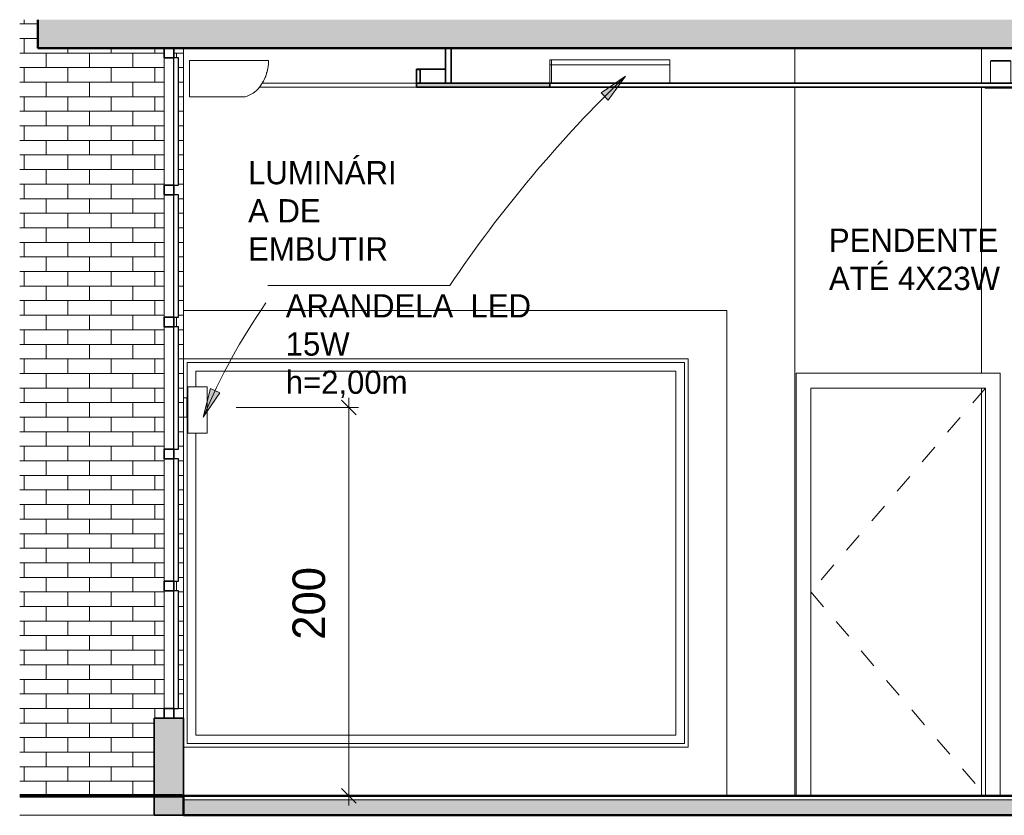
# Model space of a CAD drawing. Header units: metres. Extents: x -31 to 96, y -24 to 31.
# Tile 132 of 155: x 26.52 to 31.59, y -0.1 to 4. Entities that reach past the tile are written whole.
import ezdxf

# ---------------------------------------------------------------- set-up
doc = ezdxf.new("R2010")
doc.units = ezdxf.units.M
doc.linetypes.add('Centro _2_', pattern=[0.03175, 0.00635, -0.004763, 0.015875, -0.004763])
doc.linetypes.add('IMPORT-HIDDEN _4_', pattern=[0.005, 0.003333, -0.001667])
doc.layers.get('DEFPOINTS').update_dxf_attribs({"lineweight": 18})
for name, color, linetype, lineweight in [('A-ANNO-DIMS', 211, 'Continuous', 9), ('A-ANNO-DIMS-50', 211, 'Continuous', 9), ('A-CLNG', 13, 'Continuous', 18), ('A-CLNG-PATT', 13, 'Continuous', 18), ('A-DOOR', 31, 'Continuous', 18), ('A-DOOR-FRAM', 31, 'Continuous', 25), ('A-FLOR', 192, 'Continuous', 18), ('A-FLOR-MCUT', 51, 'Continuous', 18), ('A-FLOR-PATT', 8, 'Continuous', 50), ('A-GENM', 13, 'Continuous', 18), ('A-GLAZ', 151, 'Continuous', 18), ('A-GLAZ-CURT', 52, 'Continuous', 18), ('A-GLAZ-CWMG', 51, 'Continuous', 18), ('A-WALL', 113, 'Continuous', 18), ('A-WALL-PATT', 111, 'Continuous', 35), ('ARQ-ALV-MEDIA', 7, 'Continuous', 18), ('ARQ-EST-PILAR', 250, 'Continuous', 35), ('ARQ-PISO-DESN', 7, 'Continuous', 18), ('ARQ-PROJECAO', 7, 'IMPORT-HIDDEN _4_', 18), ('DETALHES_CTR35', 7, 'Continuous', 18), ('E-LITE-EQPM', 33, 'Continuous', 18), ('ESQUADRIAS', 250, 'Continuous', 35), ('G-ANNO-TEXT', 231, 'Continuous', 9), ('MOBILIARIO', 10, 'Continuous', 25), ('PAREDES', 50, 'Continuous', 70), ('Projeto da acquasoft Caldas NovasMOD_dwg', 8, 'Continuous', 18)]:
    doc.layers.add(name, color=color, linetype=linetype, lineweight=lineweight)
doc.styles.add('Century Gothic_4', font='GOTHIC.TTF', dxfattribs={"height": 0.167663})
doc.styles.add('Century Gothic_5', font='GOTHIC.TTF', dxfattribs={"height": 0.119759})
doc.dimstyles.new('_Cotas_detalhamento_3_5_mm_6', dxfattribs={"dimscale": 0.3048, "dimtxt": 0.175, "dimasz": 0.246063, "dimexe": 0.164042, "dimexo": 0.492126, "dimgap": 0.246063, "dimtad": 1, "dimdec": 0, "dimlfac": 100, "dimzin": 0, "dimdsep": 46, "dimtxsty": 'Century Gothic_4', "dimblk1": 'OBLIQUE', "dimblk2": 'OBLIQUE', "dimsah": 1, "dimcen": 0.09, "dimdle": 0.164042, "dimazin": 0, "dimtfac": 1, "dimtdec": 4, "dimtix": 1, "dimtmove": 0, "dimatfit": 3, "dimfxl": 1, "dimtvp": 1, "dimtolj": 1, "dimtzin": 0, "dimarcsym": 2})
pattern_1 = [(0, (-13.44, 0), (0, 0.075), []), (90, (-13.44, 0), (-0.112, 0.075), [0.075, -0.075])]

# ---------------------------------------------------------------- blocks, each defined once
blk = doc.blocks.new('Montante retangular - 50 x 150 mm-165707-LUMINOTECNICO-CORTE 1')
at = {"layer": 'A-GLAZ-CWMG', "lineweight": 35}
for p, q in [((-12.6146, 3.85), (-12.6146, 3.8)), ((-12.5646, 3.85), (-12.6146, 3.85)), ((-12.5646, 3.8), (-12.5646, 3.85)), ((-12.6146, 3.8), (-12.5646, 3.8))]:
    blk.add_line(p, q, dxfattribs=at)
blk = doc.blocks.new('Painel do sistema - Envidraçado-165966-LUMINOTECNICO-CORTE 1')
at = {"layer": 'A-GLAZ-CURT', "lineweight": 25}
for p, q in [((-12.5651, 1.055), (-12.5651, 0.45)), ((-12.5401, 1.055), (-12.5651, 1.055)), ((-12.5401, 0.45), (-12.5401, 1.055)), ((-12.5651, 0.45), (-12.5401, 0.45))]:
    blk.add_line(p, q, dxfattribs=at)
blk = doc.blocks.new('Montante retangular - 50 x 150 mm-165708-LUMINOTECNICO-CORTE 1')
at = {"layer": 'A-GLAZ-CWMG', "lineweight": 35}
for p, q in [((-12.6146, 0.45), (-12.6146, 0.4)), ((-12.5646, 0.45), (-12.6146, 0.45)), ((-12.5646, 0.4), (-12.5646, 0.45)), ((-12.6146, 0.4), (-12.5646, 0.4))]:
    blk.add_line(p, q, dxfattribs=at)
blk = doc.blocks.new('Montante retangular - 50 x 150 mm-165992-LUMINOTECNICO-CORTE 1')
at = {"layer": 'A-GLAZ-CWMG'}
blk.add_line((-12.6146, 0.45), (-12.6146, 1.055), dxfattribs=at)
blk = doc.blocks.new('Painel do sistema - Envidraçado-165823-LUMINOTECNICO-CORTE 1')
at = {"layer": 'A-GLAZ-CURT', "lineweight": 25}
for p, q in [((-12.5651, 1.735), (-12.5651, 1.105)), ((-12.5401, 1.735), (-12.5651, 1.735)), ((-12.5401, 1.105), (-12.5401, 1.735)), ((-12.5651, 1.105), (-12.5401, 1.105))]:
    blk.add_line(p, q, dxfattribs=at)
blk = doc.blocks.new('Montante retangular - 50 x 150 mm-165977-LUMINOTECNICO-CORTE 1')
at = {"layer": 'A-GLAZ-CWMG'}
blk.add_line((-12.6146, 1.105), (-12.6146, 1.735), dxfattribs=at)
blk = doc.blocks.new('Painel do sistema - Envidraçado-1797007-LUMINOTECNICO-CORTE 1')
at = {"layer": 'A-GLAZ-CURT', "lineweight": 25}
for p, q in [((-12.5651, 3.8), (-12.5651, 3.145)), ((-12.5401, 3.8), (-12.5651, 3.8)), ((-12.5401, 3.145), (-12.5401, 3.8)), ((-12.5651, 3.145), (-12.5401, 3.145))]:
    blk.add_line(p, q, dxfattribs=at)
blk = doc.blocks.new('Montante retangular - 50 x 150 mm-1797004-LUMINOTECNICO-CORTE 1')
at = {"layer": 'A-GLAZ-CWMG'}
blk.add_line((-12.6146, 3.145), (-12.6146, 3.8), dxfattribs=at)
blk = doc.blocks.new('Montante retangular - 50 x 150 mm-165958-LUMINOTECNICO-CORTE 1')
at = {"layer": 'A-GLAZ-CWMG', "lineweight": 35}
for p, q in [((-12.6146, 3.145), (-12.6146, 3.095)), ((-12.5646, 3.145), (-12.6146, 3.145)), ((-12.6146, 3.095), (-12.5646, 3.095)), ((-12.5646, 3.095), (-12.5646, 3.145))]:
    blk.add_line(p, q, dxfattribs=at)
blk = doc.blocks.new('_Porta 90 cm _2_ - _PORTA 90 CM 2-1561947-LUMINOTECNICO-CORTE 1')
at = {"layer": 'A-DOOR', "linetype": 'Centro _2_'}
for p, q in [((-8.3826, 2.1), (-9.2826, 1.05)), ((-9.2826, 1.05), (-8.3826, 0))]:
    blk.add_line(p, q, dxfattribs=at)
at = {"layer": 'A-DOOR-FRAM', "lineweight": 18}
for p, q in [((-8.3066, 2.176), (-9.3586, 2.176)), ((-9.3586, 2.176), (-9.3586, 0)), ((-8.3066, 0), (-8.3066, 2.176)), ((-9.2826, 0), (-9.2826, 2.1)), ((-9.2826, 2.1), (-8.3826, 2.1)), ((-8.3826, 2.1), (-8.3826, 0))]:
    blk.add_line(p, q, dxfattribs=at)
blk = doc.blocks.new('Arandela - retangular - Irradiando para cima e para baixo 1-1227313-LUMINOTECNICO-CORTE 1')
at = {"layer": 'E-LITE-EQPM'}
for p, q in [((-12.4926, 2.1067), (-12.3926, 2.1067)), ((-12.4926, 2.1067), (-12.4926, 1.8676)), ((-12.3926, 2.1067), (-12.3926, 1.8676)), ((-12.5146, 2.05), (-12.4976, 2.05)), ((-12.4976, 2.05), (-12.4926, 2.05)), ((-12.4976, 2.05), (-12.4976, 1.95)), ((-12.4976, 1.95), (-12.5146, 1.95)), ((-12.4926, 1.95), (-12.4976, 1.95)), ((-12.3926, 1.8676), (-12.4926, 1.8676))]:
    blk.add_line(p, q, dxfattribs=at)
blk = doc.blocks.new('Projeto da acquasoft Caldas NovasMOD_dwg_CAD-ABI-1411846-LUMINOTECNICO-CORTE 1')
at = {"layer": 'MOBILIARIO'}
for p, q in [((-11.9846, 0), (-12.3212, 0)), ((-12.3212, 0), (-12.3066, 0)), ((-11.9826, 0), (-12.2912, 0)), ((-12.2912, 0), (-12.2854, 0)), ((-12.2642, 0), (-12.2854, 0)), ((-11.8482, 0), (-12.1664, 0)), ((-12.0874, 0), (-12.1086, 0)), ((-11.946, 0), (-11.9846, 0)), ((-11.9672, 0), (-11.9826, 0)), ((-11.946, 0), (-11.9248, 0)), ((-11.7692, 0), (-11.748, 0))]:
    blk.add_line(p, q, dxfattribs=at)
at = {"layer": 'MOBILIARIO', "flags": 128}
for points in [[(-12.0143, 0), (-12.2854, 0), (-12.3066, 0), (-12.0355, 0)], [(-11.6961, 0), (-11.9672, 0), (-11.946, 0), (-11.6749, 0), (-12.0355, 0)]]:
    blk.add_lwpolyline(points, dxfattribs=at)
blk = doc.blocks.new('Projeto da acquasoft Caldas NovasMOD_dwg_CAD-ABI-V52-LUMINOTECNICO-CORTE 1')
at = {"layer": 'MOBILIARIO'}
for p, q in [((-11.3755, 0), (-11.3968, 0)), ((-10.9784, 0), (-11.2966, 0)), ((-11.1988, 0), (-11.22, 0)), ((-11.1602, 0), (-11.1988, 0)), ((-11.1621, 0), (-11.1776, 0)), ((-10.8535, 0), (-11.1621, 0)), ((-10.8236, 0), (-11.1602, 0)), ((-11.0573, 0), (-11.0361, 0)), ((-10.8806, 0), (-10.8594, 0)), ((-10.8594, 0), (-10.8535, 0)), ((-10.8381, 0), (-10.8236, 0))]:
    blk.add_line(p, q, dxfattribs=at)
at = {"layer": 'MOBILIARIO', "flags": 128}
for points in [[(-11.1304, 0), (-10.8594, 0), (-10.8381, 0), (-11.1092, 0), (-11.4699, 0)], [(-11.4486, 0), (-11.1776, 0), (-11.1988, 0), (-11.4699, 0)]]:
    blk.add_lwpolyline(points, dxfattribs=at)
blk = doc.blocks.new('Projeto da acquasoft Caldas NovasMOD_dwg_CAD-ABI-1411847-LUMINOTECNICO-CORTE 1')
at = {"layer": 'MOBILIARIO'}
for p, q in [((-11.9846, 0), (-12.3212, 0)), ((-12.3212, 0), (-12.3066, 0)), ((-11.9826, 0), (-12.2912, 0)), ((-12.2912, 0), (-12.2854, 0)), ((-12.2642, 0), (-12.2854, 0)), ((-11.8482, 0), (-12.1664, 0)), ((-12.0874, 0), (-12.1086, 0)), ((-11.946, 0), (-11.9846, 0)), ((-11.9672, 0), (-11.9826, 0)), ((-11.946, 0), (-11.9248, 0)), ((-11.7692, 0), (-11.748, 0))]:
    blk.add_line(p, q, dxfattribs=at)
at = {"layer": 'MOBILIARIO', "flags": 128}
for points in [[(-12.0143, 0), (-12.2854, 0), (-12.3066, 0), (-12.0355, 0)], [(-11.6961, 0), (-11.9672, 0), (-11.946, 0), (-11.6749, 0), (-12.0355, 0)]]:
    blk.add_lwpolyline(points, dxfattribs=at)
blk = doc.blocks.new('Projeto da acquasoft Caldas NovasMOD_dwg_CAD-ABI-V53-LUMINOTECNICO-CORTE 1')
at = {"layer": 'MOBILIARIO'}
for p, q in [((-11.3755, 0), (-11.3968, 0)), ((-10.9784, 0), (-11.2966, 0)), ((-11.1988, 0), (-11.22, 0)), ((-11.1602, 0), (-11.1988, 0)), ((-11.1621, 0), (-11.1776, 0)), ((-10.8535, 0), (-11.1621, 0)), ((-10.8236, 0), (-11.1602, 0)), ((-11.0573, 0), (-11.0361, 0)), ((-10.8806, 0), (-10.8594, 0)), ((-10.8594, 0), (-10.8535, 0)), ((-10.8381, 0), (-10.8236, 0))]:
    blk.add_line(p, q, dxfattribs=at)
at = {"layer": 'MOBILIARIO', "flags": 128}
for points in [[(-11.1304, 0), (-10.8594, 0), (-10.8381, 0), (-11.1092, 0), (-11.4699, 0)], [(-11.4486, 0), (-11.1776, 0), (-11.1988, 0), (-11.4699, 0)]]:
    blk.add_lwpolyline(points, dxfattribs=at)
blk = doc.blocks.new('Projeto da acquasoft Caldas NovasMOD_dwg-1411832-LUMINOTECNICO-CORTE 1')
at = {"layer": 'ARQ-ALV-MEDIA'}
for p in [(-6.8713, 0), (-6.8713, 0), (1.2787, 0)]:
    blk.add_line(p, (-12.5213, 0), dxfattribs=at)
at = {"layer": 'ARQ-EST-PILAR'}
for p, q in [((-12.5213, 0), (-12.6713, 0)), ((-12.5213, 0), (-12.6713, 0)), ((-12.5213, 0), (-12.6713, 0)), ((-12.6713, 0), (-12.5213, 0)), ((-12.6713, 0), (-12.5213, 0))]:
    blk.add_line(p, q, dxfattribs=at)
at = {"layer": 'ARQ-EST-PILAR', "flags": 128}
blk.add_lwpolyline([(-12.6713, 0), (-12.5213, 0)], close=True, dxfattribs=at)
at = {"layer": 'ARQ-PISO-DESN'}
for p, q in [((-12.5213, 0), (-7.1713, 0)), ((-13.3582, 0), (2.1963, 0))]:
    blk.add_line(p, q, dxfattribs=at)
at = {"layer": 'ARQ-PROJECAO'}
for p, q in [((-12.5213, 0), (-7.1713, 0)), ((-13.2713, 0), (2.1963, 0))]:
    blk.add_line(p, q, dxfattribs=at)
at = {"layer": 'DEFPOINTS'}
blk.add_line((1.4287, 0), (-12.6713, 0), dxfattribs=at)
at = {"layer": 'DETALHES_CTR35'}
for p, q in [((-13.3582, 0), (-12.6713, 0)), ((-12.6713, 0), (-13.3582, 0)), ((-13.3582, 0), (-12.6713, 0)), ((-12.6713, 0), (-13.3582, 0)), ((-13.3582, 0), (-12.6713, 0)), ((-12.6713, 0), (-13.3582, 0))]:
    blk.add_line(p, q, dxfattribs=at)
at = {"layer": 'ESQUADRIAS'}
blk.add_line((-6.8713, 0), (-12.5213, 0), dxfattribs=at)
blk.add_line((-6.8713, 0), (-12.5213, 0), dxfattribs=at)
at = {"layer": 'MOBILIARIO', "flags": 128}
for points in [[(-11.5724, 0), (-12.1381, 0), (-11.5724, 0), (-11.0067, 0)], [(-11.5724, 0), (-12.1381, 0), (-11.5724, 0), (-11.0067, 0)], [(-11.5724, 0), (-12.1381, 0), (-11.5724, 0), (-11.0067, 0)], [(-11.5724, 0), (-12.1381, 0), (-11.5724, 0), (-11.0067, 0)], [(-11.5724, 0), (-12.1381, 0), (-11.5724, 0), (-11.0067, 0)], [(-11.5724, 0), (-12.1381, 0), (-11.5724, 0), (-11.0067, 0)], [(-11.5724, 0), (-12.1381, 0), (-11.5724, 0), (-11.0067, 0)], [(-9.2746, 0), (-9.8403, 0), (-9.2746, 0), (-8.7089, 0)], [(-9.2746, 0), (-9.8403, 0), (-9.2746, 0), (-8.7089, 0)], [(-9.2746, 0), (-9.8403, 0), (-9.2746, 0), (-8.7089, 0)], [(-9.2746, 0), (-9.8403, 0), (-9.2746, 0), (-8.7089, 0)], [(-9.2746, 0), (-9.8403, 0), (-9.2746, 0), (-8.7089, 0)], [(-9.2746, 0), (-9.8403, 0), (-9.2746, 0), (-8.7089, 0)], [(-9.2746, 0), (-9.8403, 0), (-9.2746, 0), (-8.7089, 0)]]:
    blk.add_lwpolyline(points, close=True, dxfattribs=at)
at = {"layer": 'PAREDES'}
for p, q in [((-12.5213, 0), (-12.6713, 0)), ((-13.3582, 0), (-12.6713, 0)), ((-12.6713, 0), (-13.3582, 0)), ((-13.3582, 0), (-12.5213, 0)), ((-12.5213, 0), (-13.3582, 0)), ((-12.5213, 0), (-13.3582, 0)), ((-13.3582, 0), (-12.5213, 0)), ((-12.5213, 0), (-13.3582, 0)), ((-13.3582, 0), (-12.5213, 0)), ((-12.5213, 0), (-13.3582, 0)), ((-13.3582, 0), (-12.5213, 0)), ((-12.6713, 0), (-13.3582, 0)), ((-13.3582, 0), (-12.6713, 0)), ((-12.6713, 0), (-13.3582, 0)), ((-13.3582, 0), (-12.6713, 0)), ((-13.3582, 0), (-12.6713, 0)), ((-12.6713, 0), (-13.3582, 0))]:
    blk.add_line(p, q, dxfattribs=at)
for name, p in [('Projeto da acquasoft Caldas NovasMOD_dwg_CAD-ABI-1411846-LUMINOTECNICO-CORTE 1', (0, 0)), ('Projeto da acquasoft Caldas NovasMOD_dwg_CAD-ABI-1411847-LUMINOTECNICO-CORTE 1', (0, 0)), ('Projeto da acquasoft Caldas NovasMOD_dwg_CAD-ABI-1411846-LUMINOTECNICO-CORTE 1', (0, 0)), ('Projeto da acquasoft Caldas NovasMOD_dwg_CAD-ABI-1411847-LUMINOTECNICO-CORTE 1', (0, 0)), ('Projeto da acquasoft Caldas NovasMOD_dwg_CAD-ABI-1411847-LUMINOTECNICO-CORTE 1', (0, 0)), ('Projeto da acquasoft Caldas NovasMOD_dwg_CAD-ABI-1411846-LUMINOTECNICO-CORTE 1', (0, 0)), ('Projeto da acquasoft Caldas NovasMOD_dwg_CAD-ABI-1411847-LUMINOTECNICO-CORTE 1', (0, 0)), ('Projeto da acquasoft Caldas NovasMOD_dwg_CAD-ABI-1411846-LUMINOTECNICO-CORTE 1', (0, 0)), ('Projeto da acquasoft Caldas NovasMOD_dwg_CAD-ABI-1411847-LUMINOTECNICO-CORTE 1', (0, 0)), ('Projeto da acquasoft Caldas NovasMOD_dwg_CAD-ABI-1411846-LUMINOTECNICO-CORTE 1', (0, 0)), ('Projeto da acquasoft Caldas NovasMOD_dwg_CAD-ABI-1411847-LUMINOTECNICO-CORTE 1', (0, 0)), ('Projeto da acquasoft Caldas NovasMOD_dwg_CAD-ABI-1411846-LUMINOTECNICO-CORTE 1', (0, 0)), ('Projeto da acquasoft Caldas NovasMOD_dwg_CAD-ABI-1411847-LUMINOTECNICO-CORTE 1', (0, 0)), ('Projeto da acquasoft Caldas NovasMOD_dwg_CAD-ABI-1411846-LUMINOTECNICO-CORTE 1', (0, 0)), ('Projeto da acquasoft Caldas NovasMOD_dwg_CAD-ABI-V52-LUMINOTECNICO-CORTE 1', (0, 0)), ('Projeto da acquasoft Caldas NovasMOD_dwg_CAD-ABI-V53-LUMINOTECNICO-CORTE 1', (0, 0)), ('Projeto da acquasoft Caldas NovasMOD_dwg_CAD-ABI-V52-LUMINOTECNICO-CORTE 1', (0, 0)), ('Projeto da acquasoft Caldas NovasMOD_dwg_CAD-ABI-V53-LUMINOTECNICO-CORTE 1', (0, 0)), ('Projeto da acquasoft Caldas NovasMOD_dwg_CAD-ABI-V52-LUMINOTECNICO-CORTE 1', (0, 0)), ('Projeto da acquasoft Caldas NovasMOD_dwg_CAD-ABI-V53-LUMINOTECNICO-CORTE 1', (0, 0)), ('Projeto da acquasoft Caldas NovasMOD_dwg_CAD-ABI-V52-LUMINOTECNICO-CORTE 1', (0, 0)), ('Projeto da acquasoft Caldas NovasMOD_dwg_CAD-ABI-V53-LUMINOTECNICO-CORTE 1', (0, 0)), ('Projeto da acquasoft Caldas NovasMOD_dwg_CAD-ABI-V52-LUMINOTECNICO-CORTE 1', (0, 0)), ('Projeto da acquasoft Caldas NovasMOD_dwg_CAD-ABI-V53-LUMINOTECNICO-CORTE 1', (0, 0)), ('Projeto da acquasoft Caldas NovasMOD_dwg_CAD-ABI-V52-LUMINOTECNICO-CORTE 1', (0, 0)), ('Projeto da acquasoft Caldas NovasMOD_dwg_CAD-ABI-V53-LUMINOTECNICO-CORTE 1', (0, 0)), ('Projeto da acquasoft Caldas NovasMOD_dwg_CAD-ABI-V52-LUMINOTECNICO-CORTE 1', (0, 0)), ('Projeto da acquasoft Caldas NovasMOD_dwg_CAD-ABI-V53-LUMINOTECNICO-CORTE 1', (0, 0)), ('Projeto da acquasoft Caldas NovasMOD_dwg_CAD-ABI-1411847-LUMINOTECNICO-CORTE 1', (2.2978, 0)), ('Projeto da acquasoft Caldas NovasMOD_dwg_CAD-ABI-1411846-LUMINOTECNICO-CORTE 1', (2.2978, 0)), ('Projeto da acquasoft Caldas NovasMOD_dwg_CAD-ABI-1411847-LUMINOTECNICO-CORTE 1', (2.2978, 0)), ('Projeto da acquasoft Caldas NovasMOD_dwg_CAD-ABI-1411846-LUMINOTECNICO-CORTE 1', (2.2978, 0)), ('Projeto da acquasoft Caldas NovasMOD_dwg_CAD-ABI-1411847-LUMINOTECNICO-CORTE 1', (2.2978, 0)), ('Projeto da acquasoft Caldas NovasMOD_dwg_CAD-ABI-1411846-LUMINOTECNICO-CORTE 1', (2.2978, 0)), ('Projeto da acquasoft Caldas NovasMOD_dwg_CAD-ABI-1411846-LUMINOTECNICO-CORTE 1', (2.2978, 0)), ('Projeto da acquasoft Caldas NovasMOD_dwg_CAD-ABI-1411847-LUMINOTECNICO-CORTE 1', (2.2978, 0)), ('Projeto da acquasoft Caldas NovasMOD_dwg_CAD-ABI-1411847-LUMINOTECNICO-CORTE 1', (2.2978, 0)), ('Projeto da acquasoft Caldas NovasMOD_dwg_CAD-ABI-1411846-LUMINOTECNICO-CORTE 1', (2.2978, 0)), ('Projeto da acquasoft Caldas NovasMOD_dwg_CAD-ABI-1411846-LUMINOTECNICO-CORTE 1', (2.2978, 0)), ('Projeto da acquasoft Caldas NovasMOD_dwg_CAD-ABI-1411847-LUMINOTECNICO-CORTE 1', (2.2978, 0)), ('Projeto da acquasoft Caldas NovasMOD_dwg_CAD-ABI-1411846-LUMINOTECNICO-CORTE 1', (2.2978, 0)), ('Projeto da acquasoft Caldas NovasMOD_dwg_CAD-ABI-1411847-LUMINOTECNICO-CORTE 1', (2.2978, 0)), ('Projeto da acquasoft Caldas NovasMOD_dwg_CAD-ABI-V53-LUMINOTECNICO-CORTE 1', (2.2978, 0)), ('Projeto da acquasoft Caldas NovasMOD_dwg_CAD-ABI-V52-LUMINOTECNICO-CORTE 1', (2.2978, 0)), ('Projeto da acquasoft Caldas NovasMOD_dwg_CAD-ABI-V52-LUMINOTECNICO-CORTE 1', (2.2978, 0)), ('Projeto da acquasoft Caldas NovasMOD_dwg_CAD-ABI-V53-LUMINOTECNICO-CORTE 1', (2.2978, 0)), ('Projeto da acquasoft Caldas NovasMOD_dwg_CAD-ABI-V52-LUMINOTECNICO-CORTE 1', (2.2978, 0)), ('Projeto da acquasoft Caldas NovasMOD_dwg_CAD-ABI-V52-LUMINOTECNICO-CORTE 1', (2.2978, 0)), ('Projeto da acquasoft Caldas NovasMOD_dwg_CAD-ABI-V53-LUMINOTECNICO-CORTE 1', (2.2978, 0)), ('Projeto da acquasoft Caldas NovasMOD_dwg_CAD-ABI-V53-LUMINOTECNICO-CORTE 1', (2.2978, 0)), ('Projeto da acquasoft Caldas NovasMOD_dwg_CAD-ABI-V52-LUMINOTECNICO-CORTE 1', (2.2978, 0)), ('Projeto da acquasoft Caldas NovasMOD_dwg_CAD-ABI-V52-LUMINOTECNICO-CORTE 1', (2.2978, 0)), ('Projeto da acquasoft Caldas NovasMOD_dwg_CAD-ABI-V53-LUMINOTECNICO-CORTE 1', (2.2978, 0)), ('Projeto da acquasoft Caldas NovasMOD_dwg_CAD-ABI-V53-LUMINOTECNICO-CORTE 1', (2.2978, 0)), ('Projeto da acquasoft Caldas NovasMOD_dwg_CAD-ABI-V52-LUMINOTECNICO-CORTE 1', (2.2978, 0)), ('Projeto da acquasoft Caldas NovasMOD_dwg_CAD-ABI-V53-LUMINOTECNICO-CORTE 1', (2.2978, 0))]:
    blk.add_blockref(name, p)
blk = doc.blocks.new('Iluminação embutida - Simples - 160 x 160 x 136mm-2090361-LUMINOTECNICO-CORTE 1')
at = {"layer": 'E-LITE-EQPM'}
for p, q in [((-8.3564, 3.784), (-8.3564, 3.67)), ((-8.3564, 3.784), (-8.3044, 3.784)), ((-8.3544, 3.786), (-8.3544, 3.784)), ((-8.3544, 3.786), (-8.3044, 3.786)), ((-8.3044, 3.786), (-8.2544, 3.786)), ((-8.3044, 3.784), (-8.2524, 3.784)), ((-8.2544, 3.784), (-8.2544, 3.786)), ((-8.2524, 3.67), (-8.2524, 3.784)), ((-8.3844, 3.645), (-8.3844, 3.65)), ((-8.2244, 3.645), (-8.3844, 3.645)), ((-8.2244, 3.65), (-8.2244, 3.645))]:
    blk.add_line(p, q, dxfattribs=at)
blk = doc.blocks.new('Luminária comercial - Parabólica quadrada - 0600x0600 mm_2 Lâmpadas_ - 120V-1152860-LUMINOTECNICO-CORTE 1')
at = {"layer": 'E-LITE-EQPM'}
for p, q in [((-10.6272, 3.7897), (-10.6192, 3.7897)), ((-10.6272, 3.7643), (-10.6272, 3.7897)), ((-10.6272, 3.7643), (-10.6192, 3.7643)), ((-10.6272, 3.67), (-10.6272, 3.7643)), ((-10.6192, 3.7643), (-10.6272, 3.7643))]:
    blk.add_line(p, q, dxfattribs=at)
blk = doc.blocks.new('Luminária comercial - Parabólica quadrada - 0600x0600 mm_2 Lâmpadas_ - 120V-V69-LUMINOTECNICO-CORTE 1')
at = {"layer": 'E-LITE-EQPM'}
for p, q in [((-10.6192, 3.7897), (-10.0096, 3.7897)), ((-10.6192, 3.7643), (-10.6192, 3.7897)), ((-10.6192, 3.7643), (-10.0096, 3.7643)), ((-10.6192, 3.67), (-10.6192, 3.7643)), ((-10.0096, 3.7643), (-10.6192, 3.7643)), ((-10.0096, 3.7897), (-10.0096, 3.7643)), ((-10.0096, 3.7643), (-10.0096, 3.67))]:
    blk.add_line(p, q, dxfattribs=at)
blk = doc.blocks.new('Equipamento - Ar-Condicionado Split - Equipamento - Ar-Condicionado Split-2605634-LUMINOTECNICO-CORTE 1')
at = {"layer": 'A-GENM'}
for p, q in [((-12.0762, 3.7873), (-12.4826, 3.7873)), ((-12.4826, 3.7873), (-12.4826, 3.6)), ((-12.0762, 3.7841), (-12.0762, 3.7873)), ((-12.1614, 3.616), (-12.1604, 3.615)), ((-12.155, 3.6203), (-12.1543, 3.6196)), ((-12.1486, 3.6245), (-12.1478, 3.6238)), ((-12.1267, 3.6453), (-12.1261, 3.6447)), ((-12.4826, 3.6), (-12.1964, 3.6))]:
    blk.add_line(p, q, dxfattribs=at)
for centre, radius, start, end in [((-12.2946, 3.7841), 0.2184, 321.9765, 360), ((-12.2946, 3.7841), 0.2184, 334.5537, 343.4245), ((-12.2955, 3.7844), 0.2184, 343.4223, 343.9529), ((-12.2946, 3.7841), 0.2184, 343.9461, 347.1309), ((-12.3241, 3.728), 0.2184, 341.1396, 341.3994), ((-12.3223, 3.7266), 0.2184, 343.2864, 343.8163), ((-12.3157, 3.7416), 0.2184, 341.0058, 341.2653), ((-12.3144, 3.7388), 0.2184, 343.5239, 344.055), ((-12.3074, 3.7545), 0.2184, 341.0145, 341.5335), ((-12.2355, 3.7379), 0.1433, 285.7932, 321.9765), ((-12.2355, 3.7379), 0.1433, 296.496, 297.1587), ((-12.3671, 3.6854), 0.2184, 341.1863, 341.7062), ((-12.3636, 3.6819), 0.2184, 343.4172, 343.6825), ((-12.2355, 3.7379), 0.1433, 305.4405, 307.4895), ((-12.3546, 3.6942), 0.2184, 341.195, 341.6569), ((-12.2355, 3.7379), 0.1433, 308.0224, 309.5684), ((-12.3516, 3.6903), 0.2184, 343.6133, 343.8791), ((-12.344, 3.7038), 0.2184, 341.417, 341.6098), ((-12.3331, 3.7145), 0.2184, 341.3755, 341.8789), ((-12.3313, 3.7117), 0.2184, 343.8187, 344.0023)]:
    blk.add_arc(centre, radius, start, end, dxfattribs=at)
blk = doc.blocks.new('Modelos genéricos 21 - Modelos genéricos 21-2628547-LUMINOTECNICO-CORTE 1')
at = {"layer": 'A-GENM', "lineweight": 35}
for p, q in [((-11.1646, 3.7423), (-11.3146, 3.7423)), ((-11.3146, 3.7423), (-11.3146, 3.67)), ((-11.1646, 3.67), (-11.1646, 3.7423)), ((-11.3146, 3.67), (-11.1646, 3.67))]:
    blk.add_line(p, q, dxfattribs=at)
blk = doc.blocks.new('M_Fixado - 260 x 200 mm-2644279-LUMINOTECNICO-CORTE 1')
at = {"layer": 'A-GLAZ'}
for p, q in [((-9.9146, 2.25), (-12.5146, 2.25)), ((-9.9146, 0.25), (-9.9146, 2.25)), ((-12.4956, 2.05), (-12.4956, 2.231)), ((-12.4956, 2.231), (-9.9336, 2.231)), ((-12.4516, 2.1067), (-12.4516, 2.187)), ((-12.4516, 2.187), (-9.9776, 2.187)), ((-9.9776, 2.187), (-9.9776, 0.313)), ((-9.9336, 2.231), (-9.9336, 0.269)), ((-12.4956, 0.269), (-12.4956, 1.95)), ((-12.4516, 0.313), (-12.4516, 1.8676)), ((-9.9776, 0.313), (-12.4516, 0.313)), ((-9.9336, 0.269), (-12.4956, 0.269)), ((-12.5146, 0.25), (-9.9146, 0.25))]:
    blk.add_line(p, q, dxfattribs=at)
blk = doc.blocks.new('DIMBLOCK257-LUMINOTECNICO-CORTE 1')
at = {"layer": 'A-ANNO-DIMS-50', "lineweight": 18}
for p, q in [((28.2158, 2), (28.1783, 2.0375)), ((28.2158, 2), (28.2533, 1.9625)), ((28.2158, 0), (28.1783, 0.0375)), ((28.2158, 0), (28.2533, -0.0375))]:
    blk.add_line(p, q, dxfattribs=at)
at = {"layer": 'A-ANNO-DIMS-50'}
for p, q in [((28.2158, 2.05), (28.2158, -0.05)), ((27.636, 2), (28.2658, 2)), ((28.2158, 2), (27.636, 2)), ((28.1188, 0), (28.2658, 0)), ((28.2158, 0), (28.1188, 0))]:
    blk.add_line(p, q, dxfattribs=at)
at = {"layer": 'A-ANNO-DIMS-50', "color": 0, "insert": (27.9259, 0.8042), "char_height": 0.16766, "width": 0.47, "attachment_point": 1, "rotation": 90, "line_spacing_factor": 0.984117, "style": 'Century Gothic_4'}
blk.add_mtext('200', dxfattribs=at)
blk = doc.blocks.new('_Oblique')
at = {"color": 0, "linetype": 'ByBlock', "lineweight": -2}
blk.add_line((-0.5, -0.5), (0.5, 0.5), dxfattribs=at)

msp = doc.modelspace()

# ---------------------------------------------------------------- hatches: boundary and pattern name
at = {"layer": 'A-CLNG-PATT'}
h = msp.add_hatch(color=256, dxfattribs=at)
h.paths.add_polyline_path([(28.564, 3.65), (29.2516, 3.65), (29.2513, 3.67), (28.564, 3.67)], flags=0)
h.paths.add_polyline_path([(39.8875, 3.65), (39.964, 3.65), (39.964, 3.67), (39.2516, 3.67), (39.2516, 3.65), (39.814, 3.65)], flags=0)
at = {"layer": 'A-FLOR-PATT', "lineweight": 18}
for points in [[(41.714, 3.85), (41.714, 3.9967), (26.614, 3.9967), (26.614, 3.85), (41.6876, 3.85)], [(41.1027, -0.1), (41.164, -0.1), (41.164, -0.02), (27.364, -0.02), (27.364, -0.1), (40.9196, -0.1)]]:
    msp.add_hatch(color=256, dxfattribs=at).paths.add_polyline_path(points, flags=0)
at = {"layer": 'A-WALL-PATT', "lineweight": 18}
h = msp.add_hatch(dxfattribs=at)
h.set_pattern_fill('FP_19', color=256, style=0, pattern_type=2)
h.set_pattern_definition(pattern_1)
h.paths.add_polyline_path([(26.5204, 0), (27.214, 0), (27.214, 3.85), (26.614, 3.85), (26.614, 3.9967), (26.5204, 3.9967), (26.5204, 0.0549)], flags=0)
h = msp.add_hatch(dxfattribs=at)
h.set_pattern_fill('FP_19', color=256, style=0, pattern_type=2)
h.set_pattern_definition(pattern_1)
h.paths.add_polyline_path([(27.264, 0.4), (27.264, 3.85), (27.214, 3.85), (27.214, 0.4)], flags=0)
h.paths.add_polyline_path([(27.314, 0.4), (27.364, 0.4), (27.364, 3.85), (27.314, 3.85), (27.314, 3.8), (27.3385, 3.8), (27.3385, 3.145), (27.314, 3.145), (27.314, 3.095), (27.3385, 3.095), (27.3385, 2.465), (27.314, 2.465), (27.314, 2.415), (27.3385, 2.415), (27.3385, 1.785), (27.314, 1.785), (27.314, 1.735), (27.3385, 1.735), (27.3385, 1.105), (27.314, 1.105), (27.314, 1.055), (27.3385, 1.055), (27.3384, 0.45), (27.314, 0.45), (27.314, 0.4082)], flags=0)
msp.add_hatch(color=256, dxfattribs=at).paths.add_polyline_path([(27.2951, -0.1), (27.364, -0.1), (27.364, 0.4), (27.214, 0.4), (27.214, -0.1)], flags=0)
at = {"layer": 'G-ANNO-TEXT'}
for points in [[(29.6412, 3.7066), (29.5158, 3.6201), (29.5529, 3.5825)], [(27.4654, 1.9494), (27.5511, 2.0753), (27.5028, 2.097)]]:
    msp.add_hatch(color=20, dxfattribs=at).paths.add_polyline_path(points, flags=0)

# ---------------------------------------------------------------- linework, layer by layer
at = {"layer": 'A-CLNG', "lineweight": 35}
for p, q in [((28.714, 3.85), (28.714, 3.67)), ((28.744, 3.67), (28.744, 3.85)), ((28.584, 3.74), (28.564, 3.74)), ((28.564, 3.74), (28.564, 3.65)), ((28.584, 3.67), (28.584, 3.74)), ((39.964, 3.67), (28.564, 3.67)), ((29.2516, 3.65), (29.2516, 3.67)), ((28.564, 3.65), (39.964, 3.65))]:
    msp.add_line(p, q, dxfattribs=at)
at = {"layer": 'A-CLNG'}
for p, q in [((27.7686, 3.67), (28.564, 3.67)), ((28.564, 3.65), (27.7563, 3.65))]:
    msp.add_line(p, q, dxfattribs=at)
at = {"layer": 'A-FLOR', "lineweight": 50}
for p, q in [((26.614, 3.9967), (26.614, 3.85)), ((26.614, 3.85), (41.714, 3.85)), ((41.164, 0), (27.364, 0)), ((27.364, 0), (27.364, -0.1)), ((27.364, -0.1), (41.164, -0.1))]:
    msp.add_line(p, q, dxfattribs=at)
at = {"layer": 'A-FLOR-MCUT'}
msp.add_line((41.164, -0.02), (27.364, -0.02), dxfattribs=at)
at = {"layer": 'A-WALL'}
for p, q in [((27.364, 3.85), (27.364, 0.4)), ((30.514, 3.67), (30.514, 3.85)), ((31.4755, 3.85), (31.4755, 3.67)), ((30.514, 0), (30.514, 3.65)), ((31.4755, 3.65), (31.4755, 2.176)), ((30.164, 2.5), (27.364, 2.5)), ((30.164, 0), (30.164, 2.5)), ((27.364, 2.25), (29.964, 2.25)), ((29.964, 2.25), (29.964, 0.25)), ((31.4755, 2.1), (31.4755, 0)), ((29.964, 0.25), (27.364, 0.25)), ((26.5204, 0), (27.214, 0)), ((26.5204, -0.1), (27.214, -0.1))]:
    msp.add_line(p, q, dxfattribs=at)
at = {"layer": 'A-WALL', "lineweight": 35}
for p, q in [((27.214, 0.4), (27.214, -0.1)), ((27.364, 0.4), (27.214, 0.4)), ((27.364, 0), (27.364, 0.4)), ((27.214, -0.1), (27.364, -0.1))]:
    msp.add_line(p, q, dxfattribs=at)
at = {"layer": 'G-ANNO-TEXT', "color": 20}
for p, q in [((29.6412, 3.7066), (29.5158, 3.6201)), ((29.5529, 3.5825), (29.6412, 3.7066)), ((29.5158, 3.6201), (29.5529, 3.5825)), ((28.7358, 2.6277), (27.7987, 2.6277)), ((27.5028, 2.097), (27.4654, 1.9494)), ((27.5511, 2.0753), (27.5028, 2.097)), ((27.4654, 1.9494), (27.5511, 2.0753))]:
    msp.add_line(p, q, dxfattribs=at)
for centre, radius, start, end in [((34.2916, -1.1146), 6.6985, 133.96686, 146.03664), ((30.4732, 0.6799), 3.2647, 145.2964, 157.1173)]:
    msp.add_arc(centre, radius, start, end, dxfattribs=at)

# ---------------------------------------------------------------- block references
at = {"layer": 'A-DOOR'}
msp.add_blockref('_Porta 90 cm _2_ - _PORTA 90 CM 2-1561947-LUMINOTECNICO-CORTE 1', (39.8786, 0), dxfattribs=at)
at = {"layer": 'A-GENM'}
for name in ['Equipamento - Ar-Condicionado Split - Equipamento - Ar-Condicionado Split-2605634-LUMINOTECNICO-CORTE 1', 'Modelos genéricos 21 - Modelos genéricos 21-2628547-LUMINOTECNICO-CORTE 1']:
    msp.add_blockref(name, (39.8786, 0), dxfattribs=at)
at = {"layer": 'A-GLAZ'}
msp.add_blockref('M_Fixado - 260 x 200 mm-2644279-LUMINOTECNICO-CORTE 1', (39.8786, 0), dxfattribs=at)
at = {"layer": 'A-GLAZ-CURT'}
for name, p in [('Painel do sistema - Envidraçado-1797007-LUMINOTECNICO-CORTE 1', (39.8786, 0)), ('Painel do sistema - Envidraçado-165823-LUMINOTECNICO-CORTE 1', (39.8786, 1.36)), ('Painel do sistema - Envidraçado-165823-LUMINOTECNICO-CORTE 1', (39.8786, 0.68)), ('Painel do sistema - Envidraçado-165823-LUMINOTECNICO-CORTE 1', (39.8786, 0)), ('Painel do sistema - Envidraçado-165966-LUMINOTECNICO-CORTE 1', (39.8786, 0))]:
    msp.add_blockref(name, p, dxfattribs=at)
at = {"layer": 'A-GLAZ-CWMG'}
for name, p in [('Montante retangular - 50 x 150 mm-165707-LUMINOTECNICO-CORTE 1', (39.8786, 0)), ('Montante retangular - 50 x 150 mm-1797004-LUMINOTECNICO-CORTE 1', (39.8786, 0)), ('Montante retangular - 50 x 150 mm-165958-LUMINOTECNICO-CORTE 1', (39.8786, 0)), ('Montante retangular - 50 x 150 mm-165977-LUMINOTECNICO-CORTE 1', (39.8786, 1.36)), ('Montante retangular - 50 x 150 mm-165958-LUMINOTECNICO-CORTE 1', (39.8786, -0.68)), ('Montante retangular - 50 x 150 mm-165977-LUMINOTECNICO-CORTE 1', (39.8786, 0.68)), ('Montante retangular - 50 x 150 mm-165958-LUMINOTECNICO-CORTE 1', (39.8786, -1.36)), ('Montante retangular - 50 x 150 mm-165977-LUMINOTECNICO-CORTE 1', (39.8786, 0)), ('Montante retangular - 50 x 150 mm-165958-LUMINOTECNICO-CORTE 1', (39.8786, -2.04)), ('Montante retangular - 50 x 150 mm-165992-LUMINOTECNICO-CORTE 1', (39.8786, 0)), ('Montante retangular - 50 x 150 mm-165708-LUMINOTECNICO-CORTE 1', (39.8786, 0))]:
    msp.add_blockref(name, p, dxfattribs=at)
at = {"layer": 'E-LITE-EQPM'}
for name in ['Luminária comercial - Parabólica quadrada - 0600x0600 mm_2 Lâmpadas_ - 120V-1152860-LUMINOTECNICO-CORTE 1', 'Luminária comercial - Parabólica quadrada - 0600x0600 mm_2 Lâmpadas_ - 120V-V69-LUMINOTECNICO-CORTE 1', 'Iluminação embutida - Simples - 160 x 160 x 136mm-2090361-LUMINOTECNICO-CORTE 1', 'Arandela - retangular - Irradiando para cima e para baixo 1-1227313-LUMINOTECNICO-CORTE 1']:
    msp.add_blockref(name, (39.8786, 0), dxfattribs=at)
at = {"layer": 'Projeto da acquasoft Caldas NovasMOD_dwg', "color": 7}
msp.add_blockref('Projeto da acquasoft Caldas NovasMOD_dwg-1411832-LUMINOTECNICO-CORTE 1', (39.8786, 0), dxfattribs=at)

# ---------------------------------------------------------------- texts
at = {"layer": 'G-ANNO-TEXT', "color": 1, "attachment_point": 1, "line_spacing_factor": 0.984117, "style": 'Century Gothic_5'}
for s, insert, char_height, width in [('LUMINÁRI\\PA DE\\PEMBUTIR\\P', (27.6971, 3.2692), 0.11976, 0.9105), ('PENDENTE\\PATÉ 4X23W', (30.6895, 2.921), 0.11976, 1.023), ('ARANDELA  LED\\P15W\\Ph=2,00m', (27.8909, 2.5831), 0.119759, 1.4985)]:
    msp.add_mtext(s, dxfattribs=dict(at, insert=insert, char_height=char_height, width=width))

# ---------------------------------------------------------------- dimensions: what is measured, and where the dimension line sits
at = {"layer": 'A-ANNO-DIMS'}
dim = msp.add_linear_dim(base=(28.2158, 0), p1=(27.486, 2), p2=(28.2688, 0), angle=90, dimstyle='_Cotas_detalhamento_3_5_mm_6', override={"dimpost": '<>', "dimfxl": 2.147743}, dxfattribs=at)
dim.commit()
dim.dimension.update_dxf_attribs({"geometry": 'DIMBLOCK257-LUMINOTECNICO-CORTE 1', "text_midpoint": (28.0527, 1)})

doc.saveas('drawing.dxf')
